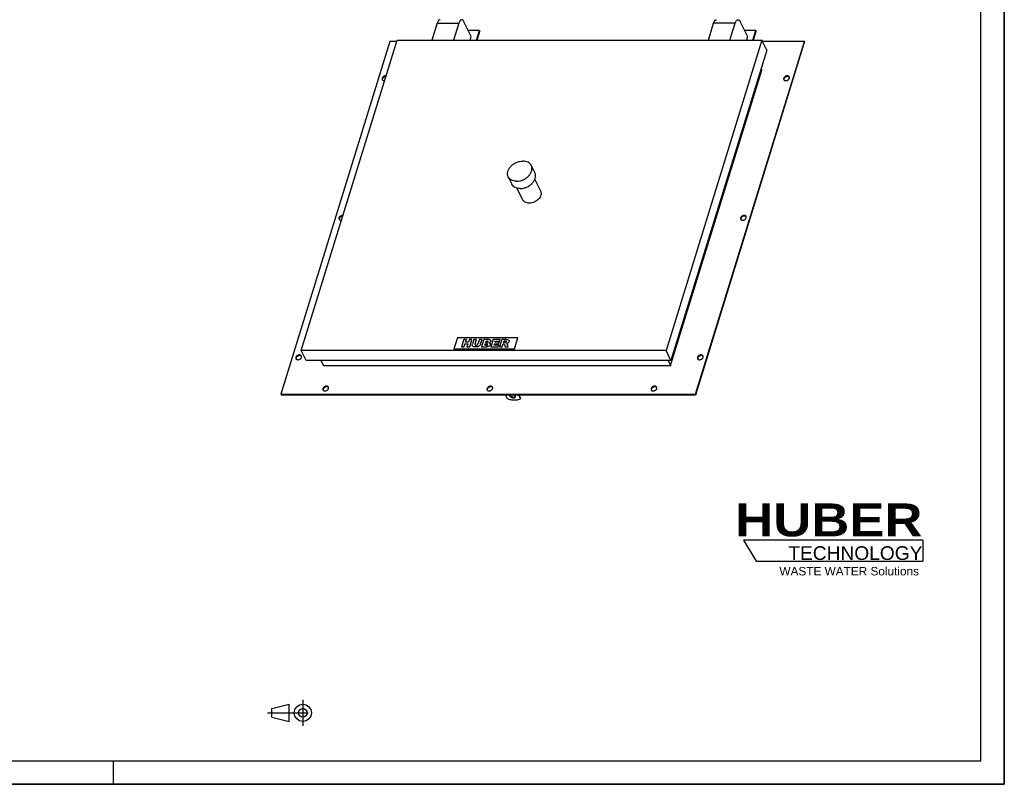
# Model space of a CAD drawing. Header units: millimetres. Extents: x 0 to 4200, y 0 to 2970.
# Tile 2 of 2: x 2100 to 4200, y 0 to 1631. Entities that reach past the tile are written whole.
import ezdxf

# ---------------------------------------------------------------- set-up
doc = ezdxf.new("R2010")
doc.units = ezdxf.units.MM
doc.header["$LTSCALE"] = 231
doc.linetypes.add('CENTER', pattern=[0.6, 0.375, -0.075, 0.075, -0.075])
doc.layers.get('0').update_dxf_attribs({"linetype": 'CONTINUOUS'})
for name, color, linetype in [('_ACHSEN', 7, 'CONTINUOUS'), ('_KURVEN', 7, 'CONTINUOUS'), ('HUBER_Logo_BL2', 7, 'CONTINUOUS')]:
    doc.layers.add(name, color=color, linetype=linetype)
doc.styles.add('TEXTSTYLE_2', font='ariblk.ttf')
doc.styles.add('TEXTSTYLE_3', font='arial.ttf')

# ---------------------------------------------------------------- blocks, each defined once
blk = doc.blocks.new('HUBER_LOGO_BL2', base_point=(3837.4970723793, 503.7418842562))
at = {"layer": 'HUBER_Logo_BL2', "color": 5, "linetype": 'CONTINUOUS'}
for p, q in [((4026.4373909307, 520.9963851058), (3643.9373909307, 520.9963851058)), ((3643.9373909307, 520.9963851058), (3670.9373909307, 475.9963851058)), ((4026.4373909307, 520.9963851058), (4026.4373909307, 475.9963851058)), ((3670.9373909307, 475.9963851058), (4026.4373909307, 475.9963851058))]:
    blk.add_line(p, q, dxfattribs=at)
at = {"layer": 'HUBER_Logo_BL2', "color": 2, "linetype": 'CONTINUOUS', "attachment_point": 3, "line_spacing_factor": 0.78}
for s, insert, char_height, width, style in [('HUBER\\P\\fArial;\\H29.25;TECHNOLOGY ', (4025.3559944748, 599.0850705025), 70.2, 387.671641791, 'TEXTSTYLE_2'), ('WASTE WATER Solutions', (4017.975407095, 463.5928255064), 18, 297.0334572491, 'TEXTSTYLE_3')]:
    blk.add_mtext(s, dxfattribs=dict(at, insert=insert, char_height=char_height, width=width, style=style))
blk = doc.blocks.new('PROJEKTIONSMETHODE_1_BL3', base_point=(2680.0000000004, 152.5000000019))
at = {"color": 2, "linetype": 'CONTINUOUS'}
for p, q in [((2637.8333333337, 161.6666666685), (2674.5000000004, 170.8333333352)), ((2674.5000000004, 134.1666666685), (2674.5000000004, 170.8333333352)), ((2637.8333333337, 143.3333333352), (2637.8333333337, 161.6666666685)), ((2637.8333333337, 143.3333333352), (2674.5000000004, 134.1666666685))]:
    blk.add_line(p, q, dxfattribs=at)
at = {"color": 2, "linetype": 'CENTER'}
for p, q in [((2703.8333333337, 180.0000000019), (2703.8333333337, 125.0000000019)), ((2628.666666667, 152.5000000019), (2731.3333333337, 152.5000000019))]:
    blk.add_line(p, q, dxfattribs=at)
at = {"color": 2, "linetype": 'CONTINUOUS'}
for radius in [18.3333333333, 9.1666666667]:
    blk.add_circle((2703.8333333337, 152.5000000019), radius, dxfattribs=at)

msp = doc.modelspace()

# ---------------------------------------------------------------- linework, layer by layer
at = {"color": 7, "linetype": 'CONTINUOUS'}
for p, q in [((4200, 0), (4200, 2970)), ((2990.4605190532, 1623.4109183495), (2979.2676886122, 1587.1909057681)), ((3036.5135687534, 1623.4109183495), (3025.3207383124, 1587.1909057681)), ((3063.0128677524, 1594.9431487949), (3047.4557325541, 1626.6452571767)), ((3568.7467247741, 1587.1909057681), (3579.9395552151, 1623.4109183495)), ((3614.7997744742, 1587.1909057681), (3625.9926049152, 1623.4109183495)), ((3636.934768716, 1626.6452571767), (3652.4919039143, 1594.9431487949)), ((3080.8228769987, 1607.8680428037), (3056.670251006, 1607.8680428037)), ((3074.4331583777, 1587.1909057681), (3080.8228769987, 1607.8680428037)), ((3075.4274261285, 1587.1909057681), (3081.4329607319, 1606.6248228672)), ((3080.8228769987, 1607.8680428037), (3081.4329607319, 1606.6248228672)), ((3670.3019131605, 1607.8680428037), (3646.1492871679, 1607.8680428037)), ((3663.9121945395, 1587.1909057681), (3670.3019131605, 1607.8680428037)), ((3664.9064622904, 1587.1909057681), (3670.9119968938, 1606.6248228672)), ((3670.3019131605, 1607.8680428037), (3670.9119968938, 1606.6248228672)), ((2889.3486884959, 1584.3682355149), (2656.9650180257, 832.3744022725)), ((2700.356615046, 925.2796671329), (2904.9026583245, 1587.1909057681)), ((2904.0303872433, 1584.3682355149), (2889.3486884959, 1584.3682355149)), ((2904.9026583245, 1587.1909057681), (3683.1991982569, 1587.1909057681)), ((3060.6172434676, 1587.1909057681), (3063.0128677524, 1594.9431487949)), ((3683.1991982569, 1587.1909057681), (3478.6531549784, 925.2796671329)), ((3541.1835722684, 832.3744022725), (3773.5672427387, 1584.3682355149)), ((3541.7936560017, 831.131182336), (3774.1773264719, 1583.1250155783)), ((3652.4919039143, 1594.9431487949), (3650.0962796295, 1587.1909057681)), ((3693.5706217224, 1566.0561668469), (3683.1991982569, 1587.1909057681)), ((3773.5672427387, 1584.3682355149), (3684.5843636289, 1584.3682355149)), ((3773.5672427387, 1584.3682355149), (3774.1773264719, 1583.1250155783)), ((3693.5706217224, 1566.0561668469), (3489.0245784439, 904.1449282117)), ((3488.2219879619, 893.4739012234), (3682.8433119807, 1523.2687365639)), ((3681.3123735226, 1526.3884611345), (3682.8433119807, 1523.2687365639)), ((2710.7280385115, 904.1449282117), (2700.356615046, 925.2796671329)), ((3478.6531549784, 925.2796671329), (2700.356615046, 925.2796671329)), ((3489.0245784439, 904.1449282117), (3478.6531549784, 925.2796671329)), ((3489.0245784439, 904.1449282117), (2710.7280385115, 904.1449282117)), ((2742.4523693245, 904.1449282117), (2747.6889487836, 893.4739012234)), ((3482.9854085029, 904.1449282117), (3488.2219879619, 893.4739012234)), ((2747.6889487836, 893.4739012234), (3488.2219879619, 893.4739012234)), ((2656.9650180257, 832.3744022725), (2657.5751017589, 831.131182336)), ((2656.9650180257, 832.3744022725), (3541.1835722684, 832.3744022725)), ((2657.5751017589, 831.131182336), (3541.7936560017, 831.131182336)), ((3541.1835722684, 832.3744022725), (3541.7936560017, 831.131182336)), ((0, 0), (4200, 0))]:
    msp.add_line(p, q, dxfattribs=at)
at = {"color": 3, "linetype": 'CONTINUOUS'}
for p, q in [((4200, 2970), (4200, 0)), ((2300, 0), (2300, 50)), ((4200, 0), (0, 0))]:
    msp.add_line(p, q, dxfattribs=at)
at = {"color": 5, "linetype": 'CONTINUOUS'}
for p, q in [((4150, 50), (4150, 2920)), ((50, 50), (4150, 50))]:
    msp.add_line(p, q, dxfattribs=at)
at = {"color": 9, "linetype": 'CONTINUOUS'}
for p, q in [((2990.4605190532, 1623.4109183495), (3036.5135687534, 1623.4109183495)), ((3625.9926049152, 1623.4109183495), (3579.9395552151, 1623.4109183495))]:
    msp.add_line(p, q, dxfattribs=at)
at = {"color": 7, "linetype": 'CONTINUOUS'}
for points, knots in [([(2996.5613563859, 1630.9787183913), (2996.2668771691, 1630.9787185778), (2995.6552271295, 1630.887179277), (2994.7737318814, 1630.4887678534), (2993.9262551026, 1629.844375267), (2992.7845419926, 1628.6006246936), (2991.5257032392, 1626.4479486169), (2990.7963933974, 1624.4978081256), (2990.4605190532, 1623.4109183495)], [0, 0, 0, 0, 0.0859084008, 0.1775402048, 0.2794098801, 0.3944034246, 0.6681271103, 1, 1, 1, 1]), ([(3042.614406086, 1630.9787183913), (3042.3199268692, 1630.9787185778), (3041.7082768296, 1630.887179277), (3040.8267815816, 1630.4887678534), (3039.9793048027, 1629.844375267), (3038.8375916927, 1628.6006246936), (3037.5787529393, 1626.4479486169), (3036.8494430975, 1624.4978081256), (3036.5135687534, 1623.4109183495)], [0, 0, 0, 0, 0.0859084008, 0.1775402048, 0.2794098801, 0.3944034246, 0.6681271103, 1, 1, 1, 1]), ([(3047.4557325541, 1626.6452571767), (3047.140022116, 1627.288607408), (3046.4843848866, 1628.4415060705), (3045.3023970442, 1629.8493706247), (3044.0126993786, 1630.7562960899), (3043.0577131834, 1630.9787181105), (3042.614406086, 1630.9787183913)], [0, 0, 0, 0, 0.3159477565, 0.5820842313, 0.8045574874, 1, 1, 1, 1]), ([(3579.9395552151, 1623.4109183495), (3580.2754295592, 1624.4978081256), (3581.004739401, 1626.4479486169), (3582.2635781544, 1628.6006246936), (3583.4052912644, 1629.844375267), (3584.2527680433, 1630.4887678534), (3585.1342632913, 1630.887179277), (3585.7459133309, 1630.9787185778), (3586.0403925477, 1630.9787183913)], [0, 0, 0, 0, 0.3318728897, 0.6055965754, 0.7205901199, 0.8224597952, 0.9140915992, 1, 1, 1, 1]), ([(3625.9926049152, 1623.4109183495), (3626.3284792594, 1624.4978081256), (3627.0577891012, 1626.4479486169), (3628.3166278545, 1628.6006246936), (3629.4583409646, 1629.844375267), (3630.3058177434, 1630.4887678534), (3631.1873129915, 1630.887179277), (3631.7989630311, 1630.9787185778), (3632.0934422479, 1630.9787183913)], [0, 0, 0, 0, 0.3318728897, 0.6055965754, 0.7205901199, 0.8224597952, 0.9140915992, 1, 1, 1, 1]), ([(3632.0934422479, 1630.9787183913), (3632.5367493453, 1630.9787181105), (3633.4917355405, 1630.7562960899), (3634.781433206, 1629.8493706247), (3635.9634210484, 1628.4415060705), (3636.6190582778, 1627.288607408), (3636.934768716, 1626.6452571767)], [0, 0, 0, 0, 0.1954425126, 0.4179157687, 0.6840522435, 1, 1, 1, 1])]:
    msp.add_open_spline(points, degree=3, knots=knots, dxfattribs=at)
at = {"layer": '_ACHSEN', "color": 7, "linetype": 'CONTINUOUS'}
for p, q in [((3191.1470521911, 1319.943838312), (3198.7730988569, 1304.4035891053)), ((3141.7718112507, 1295.713989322), (3149.3978579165, 1280.1737401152)), ((3198.6807074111, 1290.291319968), (3210.8098177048, 1265.5747918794)), ((3160.6174218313, 1271.6112157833), (3172.7459955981, 1246.8957810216)), ((3140.3135845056, 822.312188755), (3135.9858510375, 831.131182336)), ((3163.6176808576, 831.131182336), (3167.9454143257, 822.312188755)), ((3164.8706155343, 831.131182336), (3168.4295469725, 823.8788425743)), ((3167.9454143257, 822.312188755), (3168.4295469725, 823.8788425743))]:
    msp.add_line(p, q, dxfattribs=at)
for points, knots in [([(2872.9710746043, 1506.0355445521), (2872.8223591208, 1505.5543010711), (2872.6737357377, 1504.5690866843), (2872.915736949, 1503.5938004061), (2873.1227155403, 1503.1720170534)], [0, 0, 0, 0, 0.517393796, 1, 1, 1, 1]), ([(2881.3812308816, 1511.0735716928), (2880.5239212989, 1511.1844710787), (2878.7002693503, 1511.0484269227), (2876.1820825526, 1510.0160975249), (2874.116386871, 1508.3246699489), (2873.2105015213, 1506.8103303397), (2872.9710746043, 1506.0355445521)], [0, 0, 0, 0, 0.2473747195, 0.5107128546, 0.7679396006, 1, 1, 1, 1]), ([(2873.1227155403, 1503.1720170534), (2873.3164066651, 1502.7773110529), (2873.8856454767, 1502.0367755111), (2875.1217531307, 1501.286713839), (2876.6336972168, 1500.9166528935), (2877.7143349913, 1500.9312593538), (2878.2674946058, 1500.9975174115)], [0, 0, 0, 0, 0.2224030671, 0.4590872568, 0.7181886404, 1, 1, 1, 1]), ([(2873.5811583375, 1504.7923246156), (2873.4680522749, 1504.4263132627), (2873.3296795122, 1503.6867056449), (2873.4012673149, 1502.9344057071), (2873.4907652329, 1502.5854725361)], [0, 0, 0, 0, 0.5153777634, 1, 1, 1, 1]), ([(2881.0125744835, 1509.882775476), (2880.2070088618, 1509.8681468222), (2878.9807887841, 1509.6409067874), (2877.4581770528, 1509.0124655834), (2875.4358174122, 1507.8343380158), (2874.0275567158, 1506.2368702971), (2873.5811583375, 1504.7923246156)], [0, 0, 0, 0, 0.2554799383, 0.3880592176, 0.5205748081, 1, 1, 1, 1]), ([(3729.557799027, 1506.0355445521), (3729.4090835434, 1505.5543010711), (3729.2604601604, 1504.5690866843), (3729.5024613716, 1503.5938004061), (3729.709439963, 1503.1720170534)], [0, 0, 0, 0, 0.517393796, 1, 1, 1, 1]), ([(3741.379951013, 1508.8990720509), (3741.1593472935, 1509.3486208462), (3740.4760544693, 1510.1858511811), (3738.9817460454, 1510.9493095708), (3737.1800827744, 1511.2115461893), (3735.2392686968, 1510.971802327), (3733.3308120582, 1510.2566499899), (3731.1585671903, 1508.8324875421), (3729.9204951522, 1507.2092296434), (3729.557799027, 1506.0355445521)], [0, 0, 0, 0, 0.1024549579, 0.2131457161, 0.3359328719, 0.4695931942, 0.6093322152, 0.7486605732, 1, 1, 1, 1]), ([(3729.709439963, 1503.1720170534), (3729.9300436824, 1502.7224682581), (3730.6133365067, 1501.8852379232), (3732.1076449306, 1501.1217795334), (3733.9093082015, 1500.859542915), (3735.8501222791, 1501.0992867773), (3737.7585789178, 1501.8144391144), (3739.9308237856, 1503.2386015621), (3741.1688958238, 1504.8618594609), (3741.531591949, 1506.0355445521)], [0, 0, 0, 0, 0.1024549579, 0.2131457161, 0.3359328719, 0.4695931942, 0.6093322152, 0.7486605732, 1, 1, 1, 1]), ([(3730.1678827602, 1504.7923246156), (3730.0547766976, 1504.4263132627), (3729.9164039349, 1503.6867056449), (3729.9879917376, 1502.9344057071), (3730.0774896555, 1502.5854725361)], [0, 0, 0, 0, 0.5153777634, 1, 1, 1, 1]), ([(3741.6229500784, 1508.2436136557), (3741.3260380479, 1508.6267065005), (3740.5265175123, 1509.299536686), (3738.9966013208, 1509.8433525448), (3737.240277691, 1509.9409619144), (3735.402511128, 1509.5960120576), (3733.629867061, 1508.8382806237), (3731.6335534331, 1507.4306745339), (3730.5084088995, 1505.8942676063), (3730.1678827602, 1504.7923246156)], [0, 0, 0, 0, 0.1039702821, 0.2176945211, 0.3427874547, 0.4769849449, 0.6155232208, 0.7525904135, 1, 1, 1, 1]), ([(3741.531591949, 1506.0355445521), (3741.6803074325, 1506.5167880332), (3741.8289308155, 1507.5020024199), (3741.5869296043, 1508.4772886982), (3741.379951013, 1508.8990720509)], [0, 0, 0, 0, 0.517393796, 1, 1, 1, 1]), ([(3141.7718112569, 1295.713989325), (3141.3764725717, 1296.5196039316), (3140.7318626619, 1298.2240898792), (3140.0768784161, 1301.90512622), (3140.5482720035, 1306.8912208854), (3142.9974638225, 1312.7363586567), (3147.0982904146, 1318.1818778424), (3152.5535177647, 1322.8712953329), (3158.9833388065, 1326.4940287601), (3165.9381465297, 1328.8014095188), (3170.7603952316, 1329.3704038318), (3173.1162556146, 1329.3704038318)], [0, 0, 0, 0, 0.0505247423, 0.1018805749, 0.2094863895, 0.3268950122, 0.4544748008, 0.5899006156, 0.7291266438, 0.867360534, 1, 1, 1, 1]), ([(3191.147052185, 1319.943838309), (3190.4349091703, 1321.3950315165), (3188.4437597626, 1324.135512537), (3184.1830784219, 1327.1537327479), (3178.9257172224, 1328.991290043), (3175.096827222, 1329.3704038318), (3173.1162556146, 1329.3704038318)], [0, 0, 0, 0, 0.2268552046, 0.4650457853, 0.7220539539, 1, 1, 1, 1]), ([(3159.8026078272, 1286.2874238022), (3162.1584682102, 1286.2874238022), (3166.9807169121, 1286.8564181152), (3173.9355246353, 1289.1637988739), (3180.3653456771, 1292.7865323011), (3185.8205730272, 1297.4759497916), (3189.9213996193, 1302.9214689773), (3192.3705914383, 1308.7666067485), (3192.8419850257, 1313.752701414), (3192.18700078, 1317.4337377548), (3191.5423908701, 1319.1382237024), (3191.147052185, 1319.943838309)], [0, 0, 0, 0, 0.132639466, 0.2708733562, 0.4100993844, 0.5455251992, 0.6731049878, 0.7905136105, 0.8981194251, 0.9494752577, 1, 1, 1, 1]), ([(3167.4286544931, 1270.7471745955), (3169.784514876, 1270.7471745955), (3174.6067635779, 1271.3161689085), (3181.5615713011, 1273.6235496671), (3187.9913923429, 1277.2462830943), (3193.4466196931, 1281.9357005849), (3197.5474462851, 1287.3812197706), (3199.9966381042, 1293.2263575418), (3200.4680316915, 1298.2124522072), (3199.8130474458, 1301.8934885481), (3199.168437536, 1303.5979744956), (3198.7730988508, 1304.4035891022)], [0, 0, 0, 0, 0.132639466, 0.2708733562, 0.4100993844, 0.5455251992, 0.6731049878, 0.7905136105, 0.8981194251, 0.9494752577, 1, 1, 1, 1]), ([(3159.8026078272, 1286.2874238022), (3157.8220362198, 1286.2874238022), (3153.9931462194, 1286.666537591), (3148.7357850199, 1288.5040948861), (3144.4751036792, 1291.5223150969), (3142.4839542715, 1294.2627961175), (3141.7718112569, 1295.713989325)], [0, 0, 0, 0, 0.2779460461, 0.5349542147, 0.7731447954, 1, 1, 1, 1]), ([(3167.4286544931, 1270.7471745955), (3165.4480828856, 1270.7471745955), (3161.6191928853, 1271.1262883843), (3156.3618316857, 1272.9638456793), (3152.101150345, 1275.9820658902), (3150.1100009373, 1278.7225469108), (3149.3978579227, 1280.1737401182)], [0, 0, 0, 0, 0.2779460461, 0.5349542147, 0.7731447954, 1, 1, 1, 1]), ([(3210.8098176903, 1265.5747918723), (3211.1145870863, 1264.9537358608), (3211.6115249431, 1263.6397330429), (3212.1164504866, 1260.8019860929), (3211.7531055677, 1256.958178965), (3209.864738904, 1252.4520243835), (3206.7044718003, 1248.2543778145), (3202.4945406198, 1244.6378290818), (3195.9852948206, 1240.9648887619), (3190.335307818, 1239.6287559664), (3186.6461005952, 1239.6287559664)], [0, 0, 0, 0, 0.0505975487, 0.1020273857, 0.2097882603, 0.3273660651, 0.4551296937, 0.5907506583, 0.7301773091, 1, 1, 1, 1]), ([(3186.6461005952, 1239.6287559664), (3185.1192599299, 1239.6287559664), (3182.1675337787, 1239.9210177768), (3178.1145866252, 1241.3376086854), (3174.8299886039, 1243.6643811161), (3173.2949917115, 1245.7770422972), (3172.7459956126, 1246.8957810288)], [0, 0, 0, 0, 0.2779460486, 0.5349542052, 0.7731447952, 1, 1, 1, 1]), ([(2780.9858717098, 1208.3713188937), (2780.8371562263, 1207.8900754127), (2780.6885328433, 1206.9048610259), (2780.9305340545, 1205.9295747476), (2781.1375126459, 1205.5077913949)], [0, 0, 0, 0, 0.517393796, 1, 1, 1, 1]), ([(2789.3960279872, 1213.4093460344), (2788.5387184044, 1213.5202454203), (2786.7150664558, 1213.3842012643), (2784.1968796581, 1212.3518718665), (2782.1311839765, 1210.6604442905), (2781.2252986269, 1209.1461046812), (2780.9858717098, 1208.3713188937)], [0, 0, 0, 0, 0.2473747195, 0.5107128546, 0.7679396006, 1, 1, 1, 1]), ([(2781.1375126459, 1205.5077913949), (2781.3312037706, 1205.1130853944), (2781.9004425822, 1204.3725498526), (2783.1365502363, 1203.6224881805), (2784.6484943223, 1203.2524272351), (2785.7291320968, 1203.2670336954), (2786.2822917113, 1203.333291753)], [0, 0, 0, 0, 0.2224030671, 0.4590872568, 0.7181886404, 1, 1, 1, 1]), ([(2781.5959554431, 1207.1280989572), (2781.4828493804, 1206.7620876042), (2781.3444766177, 1206.0224799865), (2781.4160644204, 1205.2701800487), (2781.5055623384, 1204.9212468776)], [0, 0, 0, 0, 0.5153777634, 1, 1, 1, 1]), ([(2789.0273715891, 1212.2185498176), (2788.2218059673, 1212.2039211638), (2786.9955858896, 1211.9766811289), (2785.4729741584, 1211.348239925), (2783.4506145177, 1210.1701123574), (2782.0423538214, 1208.5726446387), (2781.5959554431, 1207.1280989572)], [0, 0, 0, 0, 0.2554799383, 0.3880592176, 0.5205748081, 1, 1, 1, 1]), ([(3637.5725961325, 1208.3713188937), (3637.423880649, 1207.8900754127), (3637.2752572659, 1206.9048610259), (3637.5172584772, 1205.9295747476), (3637.7242370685, 1205.5077913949)], [0, 0, 0, 0, 0.517393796, 1, 1, 1, 1]), ([(3649.3947481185, 1211.2348463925), (3649.1741443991, 1211.6843951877), (3648.4908515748, 1212.5216255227), (3646.9965431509, 1213.2850839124), (3645.19487988, 1213.5473205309), (3643.2540658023, 1213.3075766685), (3641.3456091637, 1212.5924243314), (3639.1733642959, 1211.1682618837), (3637.9352922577, 1209.5450039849), (3637.5725961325, 1208.3713188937)], [0, 0, 0, 0, 0.1024549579, 0.2131457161, 0.3359328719, 0.4695931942, 0.6093322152, 0.7486605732, 1, 1, 1, 1]), ([(3637.7242370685, 1205.5077913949), (3637.944840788, 1205.0582425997), (3638.6281336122, 1204.2210122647), (3640.1224420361, 1203.457553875), (3641.9241053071, 1203.1953172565), (3643.8649193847, 1203.4350611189), (3645.7733760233, 1204.150213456), (3647.9456208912, 1205.5743759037), (3649.1836929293, 1207.1976338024), (3649.5463890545, 1208.3713188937)], [0, 0, 0, 0, 0.1024549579, 0.2131457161, 0.3359328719, 0.4695931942, 0.6093322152, 0.7486605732, 1, 1, 1, 1]), ([(3638.1826798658, 1207.1280989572), (3638.0695738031, 1206.7620876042), (3637.9312010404, 1206.0224799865), (3638.0027888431, 1205.2701800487), (3638.0922867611, 1204.9212468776)], [0, 0, 0, 0, 0.5153777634, 1, 1, 1, 1]), ([(3649.637747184, 1210.5793879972), (3649.3408351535, 1210.9624808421), (3648.5413146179, 1211.6353110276), (3647.0113984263, 1212.1791268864), (3645.2550747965, 1212.276736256), (3643.4173082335, 1211.9317863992), (3641.6446641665, 1211.1740549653), (3639.6483505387, 1209.7664488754), (3638.5232060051, 1208.2300419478), (3638.1826798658, 1207.1280989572)], [0, 0, 0, 0, 0.1039702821, 0.2176945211, 0.3427874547, 0.4769849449, 0.6155232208, 0.7525904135, 1, 1, 1, 1]), ([(3649.5463890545, 1208.3713188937), (3649.6951045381, 1208.8525623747), (3649.8437279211, 1209.8377767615), (3649.6017267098, 1210.8130630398), (3649.3947481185, 1211.2348463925)], [0, 0, 0, 0, 0.517393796, 1, 1, 1, 1]), ([(2689.0006688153, 910.7070932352), (2688.8519533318, 910.2258497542), (2688.7033299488, 909.2406353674), (2688.94533116, 908.2653490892), (2689.1523097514, 907.8435657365)], [0, 0, 0, 0, 0.517393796, 1, 1, 1, 1]), ([(2700.8228208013, 913.570620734), (2700.6022170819, 914.0201695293), (2699.9189242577, 914.8573998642), (2698.4246158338, 915.620858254), (2696.6229525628, 915.8830948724), (2694.6821384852, 915.6433510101), (2692.7736818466, 914.928198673), (2690.6014369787, 913.5040362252), (2689.3633649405, 911.8807783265), (2689.0006688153, 910.7070932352)], [0, 0, 0, 0, 0.1024549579, 0.2131457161, 0.3359328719, 0.4695931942, 0.6093322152, 0.7486605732, 1, 1, 1, 1]), ([(2689.1523097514, 907.8435657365), (2689.3729134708, 907.3940169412), (2690.056206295, 906.5567866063), (2691.550514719, 905.7933282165), (2693.3521779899, 905.5310915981), (2695.2929920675, 905.7708354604), (2697.2014487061, 906.4859877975), (2699.373693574, 907.9101502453), (2700.6117656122, 909.533408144), (2700.9744617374, 910.7070932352)], [0, 0, 0, 0, 0.1024549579, 0.2131457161, 0.3359328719, 0.4695931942, 0.6093322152, 0.7486605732, 1, 1, 1, 1]), ([(2689.6107525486, 909.4638732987), (2689.497646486, 909.0978619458), (2689.3592737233, 908.358254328), (2689.430861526, 907.6059543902), (2689.5203594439, 907.2570212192)], [0, 0, 0, 0, 0.5153777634, 1, 1, 1, 1]), ([(2701.0658198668, 912.9151623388), (2700.7689078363, 913.2982551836), (2699.9693873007, 913.9710853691), (2698.4394711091, 914.5149012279), (2696.6831474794, 914.6125105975), (2694.8453809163, 914.2675607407), (2693.0727368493, 913.5098293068), (2691.0764232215, 912.102223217), (2689.9512786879, 910.5658162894), (2689.6107525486, 909.4638732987)], [0, 0, 0, 0, 0.1039702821, 0.2176945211, 0.3427874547, 0.4769849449, 0.6155232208, 0.7525904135, 1, 1, 1, 1]), ([(2700.9744617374, 910.7070932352), (2701.1231772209, 911.1883367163), (2701.2718006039, 912.1735511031), (2701.0297993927, 913.1488373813), (2700.8228208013, 913.570620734)], [0, 0, 0, 0, 0.517393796, 1, 1, 1, 1]), ([(3545.587393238, 910.7070932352), (3545.4386777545, 910.2258497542), (3545.2900543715, 909.2406353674), (3545.5320555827, 908.2653490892), (3545.7390341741, 907.8435657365)], [0, 0, 0, 0, 0.517393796, 1, 1, 1, 1]), ([(3557.409545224, 913.570620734), (3557.1889415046, 914.0201695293), (3556.5056486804, 914.8573998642), (3555.0113402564, 915.620858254), (3553.2096769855, 915.8830948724), (3551.2688629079, 915.6433510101), (3549.3604062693, 914.928198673), (3547.1881614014, 913.5040362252), (3545.9500893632, 911.8807783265), (3545.587393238, 910.7070932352)], [0, 0, 0, 0, 0.1024549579, 0.2131457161, 0.3359328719, 0.4695931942, 0.6093322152, 0.7486605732, 1, 1, 1, 1]), ([(3545.7390341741, 907.8435657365), (3545.9596378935, 907.3940169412), (3546.6429307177, 906.5567866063), (3548.1372391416, 905.7933282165), (3549.9389024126, 905.5310915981), (3551.8797164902, 905.7708354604), (3553.7881731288, 906.4859877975), (3555.9604179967, 907.9101502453), (3557.1984900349, 909.533408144), (3557.5611861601, 910.7070932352)], [0, 0, 0, 0, 0.1024549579, 0.2131457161, 0.3359328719, 0.4695931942, 0.6093322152, 0.7486605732, 1, 1, 1, 1]), ([(3546.1974769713, 909.4638732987), (3546.0843709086, 909.0978619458), (3545.9459981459, 908.358254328), (3546.0175859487, 907.6059543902), (3546.1070838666, 907.2570212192)], [0, 0, 0, 0, 0.5153777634, 1, 1, 1, 1]), ([(3557.6525442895, 912.9151623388), (3557.355632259, 913.2982551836), (3556.5561117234, 913.9710853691), (3555.0261955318, 914.5149012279), (3553.2698719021, 914.6125105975), (3551.432105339, 914.2675607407), (3549.659461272, 913.5098293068), (3547.6631476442, 912.102223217), (3546.5380031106, 910.5658162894), (3546.1974769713, 909.4638732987)], [0, 0, 0, 0, 0.1039702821, 0.2176945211, 0.3427874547, 0.4769849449, 0.6155232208, 0.7525904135, 1, 1, 1, 1]), ([(3557.5611861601, 910.7070932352), (3557.7099016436, 911.1883367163), (3557.8585250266, 912.1735511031), (3557.6165238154, 913.1488373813), (3557.409545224, 913.570620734)], [0, 0, 0, 0, 0.517393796, 1, 1, 1, 1]), ([(2746.715215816, 844.1243059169), (2746.5665003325, 843.6430624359), (2746.4178769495, 842.6578480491), (2746.6598781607, 841.6825617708), (2746.8668567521, 841.2607784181)], [0, 0, 0, 0, 0.517393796, 1, 1, 1, 1]), ([(2758.537367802, 846.9878334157), (2758.3167640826, 847.4373822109), (2757.6334712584, 848.2746125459), (2756.1391628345, 849.0380709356), (2754.3374995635, 849.3003075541), (2752.3966854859, 849.0605636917), (2750.4882288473, 848.3454113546), (2748.3159839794, 846.9212489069), (2747.0779119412, 845.2979910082), (2746.715215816, 844.1243059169)], [0, 0, 0, 0, 0.1024549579, 0.2131457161, 0.3359328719, 0.4695931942, 0.6093322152, 0.7486605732, 1, 1, 1, 1]), ([(2746.8668567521, 841.2607784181), (2747.0874604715, 840.8112296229), (2747.7707532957, 839.9739992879), (2749.2650617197, 839.2105408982), (2751.0667249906, 838.9483042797), (2753.0075390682, 839.1880481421), (2754.9159957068, 839.9032004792), (2757.0882405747, 841.3273629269), (2758.3263126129, 842.9506208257), (2758.6890087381, 844.1243059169)], [0, 0, 0, 0, 0.1024549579, 0.2131457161, 0.3359328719, 0.4695931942, 0.6093322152, 0.7486605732, 1, 1, 1, 1]), ([(2747.3252995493, 842.8810859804), (2747.2121934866, 842.5150746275), (2747.0738207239, 841.7754670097), (2747.1454085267, 841.0231670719), (2747.2349064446, 840.6742339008)], [0, 0, 0, 0, 0.5153777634, 1, 1, 1, 1]), ([(2758.7803668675, 846.3323750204), (2758.483454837, 846.7154678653), (2757.6839343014, 847.3882980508), (2756.1540181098, 847.9321139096), (2754.3976944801, 848.0297232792), (2752.559927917, 847.6847734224), (2750.78728385, 846.9270419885), (2748.7909702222, 845.5194358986), (2747.6658256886, 843.9830289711), (2747.3252995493, 842.8810859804)], [0, 0, 0, 0, 0.1039702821, 0.2176945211, 0.3427874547, 0.4769849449, 0.6155232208, 0.7525904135, 1, 1, 1, 1]), ([(2758.6890087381, 844.1243059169), (2758.8377242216, 844.6055493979), (2758.9863476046, 845.5907637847), (2758.7443463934, 846.566050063), (2758.537367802, 846.9878334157)], [0, 0, 0, 0, 0.517393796, 1, 1, 1, 1]), ([(3096.7183935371, 844.1243059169), (3096.5696780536, 843.6430624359), (3096.4210546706, 842.6578480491), (3096.6630558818, 841.6825617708), (3096.8700344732, 841.2607784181)], [0, 0, 0, 0, 0.517393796, 1, 1, 1, 1]), ([(3108.5405455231, 846.9878334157), (3108.3199418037, 847.4373822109), (3107.6366489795, 848.2746125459), (3106.1423405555, 849.0380709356), (3104.3406772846, 849.3003075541), (3102.399863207, 849.0605636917), (3100.4914065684, 848.3454113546), (3098.3191617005, 846.9212489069), (3097.0810896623, 845.2979910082), (3096.7183935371, 844.1243059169)], [0, 0, 0, 0, 0.1024549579, 0.2131457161, 0.3359328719, 0.4695931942, 0.6093322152, 0.7486605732, 1, 1, 1, 1]), ([(3096.8700344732, 841.2607784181), (3097.0906381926, 840.8112296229), (3097.7739310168, 839.9739992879), (3099.2682394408, 839.2105408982), (3101.0699027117, 838.9483042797), (3103.0107167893, 839.1880481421), (3104.9191734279, 839.9032004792), (3107.0914182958, 841.3273629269), (3108.329490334, 842.9506208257), (3108.6921864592, 844.1243059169)], [0, 0, 0, 0, 0.1024549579, 0.2131457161, 0.3359328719, 0.4695931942, 0.6093322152, 0.7486605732, 1, 1, 1, 1]), ([(3097.3284772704, 842.8810859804), (3097.2153712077, 842.5150746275), (3097.076998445, 841.7754670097), (3097.1485862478, 841.0231670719), (3097.2380841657, 840.6742339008)], [0, 0, 0, 0, 0.5153777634, 1, 1, 1, 1]), ([(3108.7835445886, 846.3323750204), (3108.4866325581, 846.7154678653), (3107.6871120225, 847.3882980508), (3106.1571958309, 847.9321139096), (3104.4008722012, 848.0297232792), (3102.5631056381, 847.6847734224), (3100.7904615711, 846.9270419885), (3098.7941479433, 845.5194358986), (3097.6690034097, 843.9830289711), (3097.3284772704, 842.8810859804)], [0, 0, 0, 0, 0.1039702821, 0.2176945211, 0.3427874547, 0.4769849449, 0.6155232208, 0.7525904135, 1, 1, 1, 1]), ([(3108.6921864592, 844.1243059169), (3108.8409019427, 844.6055493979), (3108.9895253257, 845.5907637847), (3108.7475241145, 846.566050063), (3108.5405455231, 846.9878334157)], [0, 0, 0, 0, 0.517393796, 1, 1, 1, 1]), ([(3446.7215712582, 844.1243059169), (3446.5728557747, 843.6430624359), (3446.4242323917, 842.6578480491), (3446.6662336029, 841.6825617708), (3446.8732121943, 841.2607784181)], [0, 0, 0, 0, 0.517393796, 1, 1, 1, 1]), ([(3458.5437232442, 846.9878334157), (3458.3231195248, 847.4373822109), (3457.6398267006, 848.2746125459), (3456.1455182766, 849.0380709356), (3454.3438550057, 849.3003075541), (3452.4030409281, 849.0605636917), (3450.4945842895, 848.3454113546), (3448.3223394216, 846.9212489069), (3447.0842673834, 845.2979910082), (3446.7215712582, 844.1243059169)], [0, 0, 0, 0, 0.1024549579, 0.2131457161, 0.3359328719, 0.4695931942, 0.6093322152, 0.7486605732, 1, 1, 1, 1]), ([(3446.8732121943, 841.2607784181), (3447.0938159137, 840.8112296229), (3447.7771087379, 839.9739992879), (3449.2714171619, 839.2105408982), (3451.0730804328, 838.9483042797), (3453.0138945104, 839.1880481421), (3454.922351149, 839.9032004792), (3457.0945960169, 841.3273629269), (3458.3326680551, 842.9506208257), (3458.6953641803, 844.1243059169)], [0, 0, 0, 0, 0.1024549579, 0.2131457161, 0.3359328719, 0.4695931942, 0.6093322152, 0.7486605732, 1, 1, 1, 1]), ([(3447.3316549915, 842.8810859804), (3447.2185489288, 842.5150746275), (3447.0801761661, 841.7754670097), (3447.1517639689, 841.0231670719), (3447.2412618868, 840.6742339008)], [0, 0, 0, 0, 0.5153777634, 1, 1, 1, 1]), ([(3458.7867223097, 846.3323750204), (3458.4898102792, 846.7154678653), (3457.6902897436, 847.3882980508), (3456.160373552, 847.9321139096), (3454.4040499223, 848.0297232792), (3452.5662833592, 847.6847734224), (3450.7936392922, 846.9270419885), (3448.7973256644, 845.5194358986), (3447.6721811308, 843.9830289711), (3447.3316549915, 842.8810859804)], [0, 0, 0, 0, 0.1039702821, 0.2176945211, 0.3427874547, 0.4769849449, 0.6155232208, 0.7525904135, 1, 1, 1, 1]), ([(3458.6953641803, 844.1243059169), (3458.8440796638, 844.6055493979), (3458.9927030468, 845.5907637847), (3458.7507018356, 846.566050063), (3458.5437232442, 846.9878334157)], [0, 0, 0, 0, 0.517393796, 1, 1, 1, 1]), ([(3167.9454143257, 822.312188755), (3166.3213662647, 821.2184928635), (3163.384917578, 820.0645640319), (3159.1740323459, 819.3259047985), (3154.2796991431, 819.0698751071), (3147.8366821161, 819.7863252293), (3142.7875368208, 821.309116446), (3140.3135845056, 822.312188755)], [0, 0, 0, 0, 0.2057688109, 0.3232563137, 0.4492118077, 0.7194493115, 1, 1, 1, 1]), ([(3144.8688457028, 830.4473962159), (3144.777038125, 830.150313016), (3144.7273010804, 829.4735373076), (3144.9401774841, 828.8380457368), (3145.0921842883, 828.5282884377)], [0, 0, 0, 0, 0.4740095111, 1, 1, 1, 1]), ([(3145.223151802, 831.1318066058), (3145.1834728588, 831.0794450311), (3145.0362627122, 830.8679241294), (3144.9255134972, 830.6307694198), (3144.8688457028, 830.4473962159)], [0, 0, 0, 0, 0.2550098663, 1, 1, 1, 1]), ([(3145.0921842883, 828.5282884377), (3145.3317299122, 828.0401457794), (3146.0759443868, 827.0902093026), (3147.5913738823, 825.9552725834), (3149.4572306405, 825.0786213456), (3151.4867125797, 824.5514185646), (3153.4740546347, 824.4249507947), (3155.0029454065, 824.6771636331), (3156.0077902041, 825.1144300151), (3156.5990546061, 825.5249584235), (3157.0421159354, 826.0237751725), (3157.22837701, 826.4119868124), (3157.2893157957, 826.6091806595)], [0, 0, 0, 0, 0.1137565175, 0.2471370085, 0.3933409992, 0.5422809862, 0.6832493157, 0.8074179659, 0.8618928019, 0.9113660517, 0.956820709, 1, 1, 1, 1]), ([(3145.2679800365, 831.1318595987), (3145.2763130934, 831.0462032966), (3145.3299265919, 830.6879946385), (3145.4548735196, 830.3424179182), (3145.5763169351, 830.094942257)], [0, 0, 0, 0, 0.2379151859, 1, 1, 1, 1]), ([(3145.5763169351, 830.094942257), (3145.7941124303, 829.6511217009), (3146.4503329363, 828.7822502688), (3147.7872344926, 827.7131042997), (3149.4467764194, 826.8481347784), (3151.2844082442, 826.261476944), (3153.1559226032, 826.0067946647), (3155.2670749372, 826.1107368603), (3156.8052228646, 826.7260602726), (3157.3763596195, 827.4366174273)], [0, 0, 0, 0, 0.1102513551, 0.2383841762, 0.3793144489, 0.5251208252, 0.6669473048, 0.7966956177, 1, 1, 1, 1]), ([(3157.0659772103, 828.5282884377), (3156.81125609, 829.0473555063), (3156.0041016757, 830.052727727), (3154.9707293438, 830.7920258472), (3154.3797673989, 831.1318066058)], [0, 0, 0, 0, 0.4589321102, 1, 1, 1, 1]), ([(3157.2893157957, 826.6091806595), (3157.3811233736, 826.9062638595), (3157.4308604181, 827.5830395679), (3157.2179840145, 828.2185311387), (3157.0659772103, 828.5282884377)], [0, 0, 0, 0, 0.4740095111, 1, 1, 1, 1])]:
    msp.add_open_spline(points, degree=3, knots=knots, dxfattribs=at)
at = {"layer": '_KURVEN', "color": 4, "linetype": 'CONTINUOUS'}
for p, q in [((3033.5029367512, 952.6961089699), (3026.240947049, 929.1963016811)), ((3162.4514759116, 952.6961089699), (3033.5029367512, 952.6961089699)), ((3046.9441347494, 948.7794744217), (3042.1028082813, 933.1129362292)), ((3052.636367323, 948.7794744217), (3046.9441347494, 948.7794744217)), ((3050.9422333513, 943.2972548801), (3052.636367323, 948.7794744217)), ((3058.8563559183, 948.7794744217), (3057.1622219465, 943.2972548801)), ((3064.5737186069, 948.7794744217), (3058.8563559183, 948.7794744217)), ((3059.7323921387, 933.1129362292), (3064.5737186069, 948.7794744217)), ((3068.3685420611, 948.7794744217), (3065.4822396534, 939.4393964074)), ((3074.0482085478, 948.7794744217), (3068.3685420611, 948.7794744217)), ((3071.0925556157, 939.2149780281), (3074.0482085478, 948.7794744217)), ((3080.3435906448, 948.7794744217), (3077.3879377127, 939.2149780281)), ((3086.0232593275, 948.7794744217), (3080.3435906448, 948.7794744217)), ((3083.1369569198, 939.4393964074), (3086.0232593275, 948.7794744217)), ((3089.8055151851, 948.7794744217), (3084.964188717, 933.1129362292)), ((3100.4611725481, 948.7794744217), (3089.8055151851, 948.7794744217)), ((3093.6491256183, 942.6346865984), (3094.5671943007, 945.6055579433)), ((3094.5671943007, 945.6055579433), (3097.080322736, 945.6055579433)), ((3109.7974364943, 948.7794744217), (3104.9561100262, 933.1129362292)), ((3125.052113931, 948.7794744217), (3109.7974364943, 948.7794744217)), ((3113.6991204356, 942.9445974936), (3114.4685807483, 945.4345719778)), ((3114.4685807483, 945.4345719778), (3124.018460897, 945.4345719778)), ((3128.4699731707, 948.7794744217), (3123.6286467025, 933.1129362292)), ((3124.018460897, 945.4345719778), (3125.052113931, 948.7794744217)), ((3137.9570219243, 948.7794744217), (3128.4699731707, 948.7794744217)), ((3132.2257027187, 942.4316414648), (3133.2098194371, 945.6162443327)), ((3133.2098194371, 945.6162443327), (3135.7103824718, 945.6162443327)), ((3155.1894862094, 929.1963016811), (3162.4514759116, 952.6961089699)), ((3026.240947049, 929.1963016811), (3155.1894862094, 929.1963016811)), ((3042.1028082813, 933.1129362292), (3047.7950408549, 933.1129362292)), ((3047.7950408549, 933.1129362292), (3049.7533672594, 939.4500827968)), ((3049.7533672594, 939.4500827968), (3055.9733558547, 939.4500827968)), ((3057.1622219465, 943.2972548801), (3050.9422333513, 943.2972548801)), ((3055.9733558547, 939.4500827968), (3054.0150294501, 933.1129362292)), ((3054.0150294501, 933.1129362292), (3059.7323921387, 933.1129362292)), ((3084.964188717, 933.1129362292), (3094.7905120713, 933.1129362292)), ((3091.746939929, 936.4792114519), (3092.7277543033, 939.6531279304)), ((3094.6496001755, 936.4792114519), (3091.746939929, 936.4792114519)), ((3092.7277543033, 939.6531279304), (3095.6178491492, 939.6531279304)), ((3096.1245534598, 942.6346865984), (3093.6491256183, 942.6346865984)), ((3104.9561100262, 933.1129362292), (3120.4872350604, 933.1129362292)), ((3111.757305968, 936.6608835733), (3112.7117010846, 939.7493073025)), ((3121.5836337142, 936.6608835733), (3111.757305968, 936.6608835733)), ((3112.7117010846, 939.7493073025), (3121.5704710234, 939.7493073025)), ((3122.5578903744, 942.9445974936), (3113.6991204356, 942.9445974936)), ((3120.4872350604, 933.1129362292), (3121.5836337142, 936.6608835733)), ((3121.5704710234, 939.7493073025), (3122.5578903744, 942.9445974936)), ((3123.6286467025, 933.1129362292), (3129.3460049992, 933.1129362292)), ((3129.3460049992, 933.1129362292), (3131.3109362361, 939.4714560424)), ((3131.3109362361, 939.4714560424), (3131.8135610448, 939.4714560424)), ((3134.6257425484, 942.4316414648), (3132.2257027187, 942.4316414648)), ((3133.7532781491, 937.9005278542), (3135.3146800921, 933.1129362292)), ((3135.3146800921, 933.1129362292), (3141.7482881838, 933.1129362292)), ((3141.7482881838, 933.1129362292), (3140.3840672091, 937.6440493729))]:
    msp.add_line(p, q, dxfattribs=at)
for points in [[(3098.7708856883, 945.2208413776), (3098.4983065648, 945.4773184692), (3097.9347831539, 945.6055579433), (3097.080322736, 945.6055579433)], [(3098.9683996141, 944.1521819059), (3099.107100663, 944.6010186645), (3099.0434667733, 944.9643624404), (3098.7708856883, 945.2208413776)], [(3100.4611725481, 948.7794744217), (3102.2329247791, 948.7794744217), (3103.4744303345, 948.4054442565), (3104.1982499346, 947.6573829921)], [(3104.1982499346, 947.6573829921), (3104.9220695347, 946.9093217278), (3105.1122541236, 945.9795881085), (3104.7721063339, 944.8788694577)], [(3137.7044104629, 945.2070644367), (3137.4140725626, 945.4773184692), (3136.7407628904, 945.6162443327), (3135.7103824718, 945.6162443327)], [(3137.913977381, 944.0453161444), (3138.0691904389, 944.5475857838), (3137.9995914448, 944.9323023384), (3137.7044104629, 945.2070644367)], [(3137.9570219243, 948.7794744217), (3139.7162131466, 948.7794744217), (3141.0211039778, 948.6512349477), (3141.8717034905, 948.3947569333)], [(3141.8717034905, 948.3947569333), (3142.7223030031, 948.1382789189), (3143.3150667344, 947.6573829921), (3143.6734435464, 946.9602325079)], [(3143.6734435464, 946.9602325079), (3144.029227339, 946.2681262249), (3144.0573458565, 945.4238855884), (3143.7502220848, 944.4300326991)], [(3065.1888688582, 936.7886273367), (3065.1495869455, 937.7936616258), (3065.2444664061, 938.6699618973), (3065.4822396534, 939.4393964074)], [(3065.8429998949, 934.9853741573), (3065.4302400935, 935.5708515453), (3065.2130753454, 936.1693003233), (3065.1888688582, 936.7886273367)], [(3067.3812595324, 933.6343680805), (3066.7661604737, 933.9571766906), (3066.2514474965, 934.4060133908), (3065.8429998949, 934.9853741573)], [(3069.8398352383, 933.006070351), (3068.8173458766, 933.1129362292), (3067.9879327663, 933.3159814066), (3067.3812595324, 933.6343680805)], [(3072.7306578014, 932.8457715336), (3071.825933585, 932.8457715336), (3070.8623246, 932.8992044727), (3069.8398352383, 933.006070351)], [(3071.0925556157, 939.2149780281), (3070.8283631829, 938.3600510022), (3070.9000573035, 937.6974827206), (3071.3043370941, 937.2165855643)], [(3071.3043370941, 937.2165855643), (3071.7086157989, 936.7356896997), (3072.4150330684, 936.5005846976), (3073.4077172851, 936.5005846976)], [(3076.8712011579, 933.3686360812), (3075.6643303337, 933.0274435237), (3074.2762306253, 932.8457715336), (3072.7306578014, 932.8457715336)], [(3073.4077172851, 936.5005846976), (3074.3878382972, 936.5005846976), (3075.2269938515, 936.7356896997), (3075.9251882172, 937.2058995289)], [(3075.9251882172, 937.2058995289), (3076.6233827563, 937.6761094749), (3077.1204429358, 938.3493646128), (3077.3879377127, 939.2149780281)], [(3079.5497548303, 934.6624915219), (3078.6294088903, 934.0426693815), (3077.7433710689, 933.6152058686), (3076.8712011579, 933.3686360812)], [(3081.8126747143, 936.8211816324), (3081.2191175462, 935.9983150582), (3080.4701007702, 935.2823136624), (3079.5497548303, 934.6624915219)], [(3083.1369569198, 939.4393964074), (3082.8496476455, 938.5096632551), (3082.4062327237, 937.6440493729), (3081.8126747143, 936.8211816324)], [(3094.6496001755, 936.4792114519), (3095.6297189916, 936.4792114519), (3096.3637604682, 936.6181370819), (3096.8583294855, 936.9173615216)], [(3097.4069893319, 933.324072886), (3096.0794583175, 933.1770557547), (3095.2051790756, 933.1129362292), (3094.7905120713, 933.1129362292)], [(3097.5716491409, 939.2256645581), (3097.2554100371, 939.5035161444), (3096.6105333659, 939.6531279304), (3095.6178491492, 939.6531279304)], [(3096.1245534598, 942.6346865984), (3097.004149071, 942.6346865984), (3097.6594955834, 942.7629251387), (3098.0905895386, 943.0194022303)], [(3096.8583294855, 936.9173615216), (3097.3528983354, 937.21658586), (3097.6761381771, 937.6119897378), (3097.8313512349, 938.1142593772)], [(3099.7275456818, 933.8386510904), (3099.1770417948, 933.6045193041), (3098.3953968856, 933.4335338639), (3097.4069893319, 933.324072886)], [(3097.8313512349, 938.1142593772), (3097.9733547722, 938.5737829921), (3097.8878880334, 938.9478131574), (3097.5716491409, 939.2256645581)], [(3098.0905895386, 943.0194022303), (3098.5216865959, 943.2758811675), (3098.8164889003, 943.6605986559), (3098.9683996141, 944.1521819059)], [(3102.023117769, 935.3794544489), (3101.3709433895, 934.7266110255), (3100.6092755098, 934.2136547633), (3099.7275456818, 933.8386510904)], [(3103.0197720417, 942.493926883), (3102.4267907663, 942.0469239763), (3101.6551343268, 941.7049529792), (3100.7088464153, 941.4484749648)], [(3100.7088464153, 941.4484749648), (3101.9423771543, 941.1706232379), (3102.7679273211, 940.7111005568), (3103.1914598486, 940.0485309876)], [(3103.3677258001, 937.5692432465), (3103.1167430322, 936.757062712), (3102.6626955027, 936.0196883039), (3102.023117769, 935.3794544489)], [(3104.7721063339, 944.8788694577), (3104.4847972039, 943.9491367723), (3103.9011489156, 943.1583290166), (3103.0197720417, 942.493926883)], [(3103.1914598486, 940.0485309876), (3103.6149910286, 939.3859635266), (3103.6748495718, 938.5630961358), (3103.3677258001, 937.5692432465)], [(3133.0865378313, 939.0999109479), (3132.7540510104, 939.3432170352), (3132.3287556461, 939.4714560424), (3131.8135610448, 939.4714560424)], [(3133.7532781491, 937.9005278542), (3133.5516122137, 938.5188786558), (3133.3381958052, 938.9157535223), (3133.0865378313, 939.0999109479)], [(3134.6257425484, 942.4316414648), (3134.8770505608, 942.4316414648), (3135.3994897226, 942.4957607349), (3136.1993855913, 942.6385916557)], [(3136.1993855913, 942.6385916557), (3136.5964501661, 942.709492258), (3136.947555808, 942.8697909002), (3137.2713011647, 943.1349620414)], [(3137.2713011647, 943.1349620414), (3137.58686785, 943.3934342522), (3137.8083003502, 943.7033451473), (3137.913977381, 944.0453161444)], [(3140.1213064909, 940.6393752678), (3139.5615564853, 940.3905028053), (3138.8328313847, 940.1874576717), (3137.9288304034, 940.0271585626)], [(3137.9288304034, 940.0271585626), (3138.5446339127, 939.8241134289), (3138.9878155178, 939.6317551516), (3139.2335380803, 939.4424364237)], [(3139.2335380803, 939.4424364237), (3139.4039291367, 939.3111574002), (3139.6229473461, 939.0439925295), (3139.8920107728, 938.6160001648)], [(3139.8920107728, 938.6160001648), (3140.1536908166, 938.1997523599), (3140.3184964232, 937.8791546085), (3140.3840672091, 937.6440493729)], [(3142.3913888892, 942.1728193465), (3141.7653697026, 941.544654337), (3141.0036975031, 941.0316983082), (3140.1213064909, 940.6393752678)], [(3143.7502220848, 944.4300326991), (3143.4794249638, 943.5537328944), (3143.0220793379, 942.8056716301), (3142.3913888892, 942.1728193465)]]:
    msp.add_open_spline(points, degree=3, dxfattribs=at)

# ---------------------------------------------------------------- block references
at = {"color": 2, "linetype": 'CONTINUOUS'}
msp.add_blockref('PROJEKTIONSMETHODE_1_BL3', (2680.0000000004, 152.5000000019), dxfattribs=at)
at = {"layer": 'HUBER_Logo_BL2'}
msp.add_blockref('HUBER_LOGO_BL2', (3837.4970723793, 503.7418842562), dxfattribs=at)

doc.saveas('drawing.dxf')
